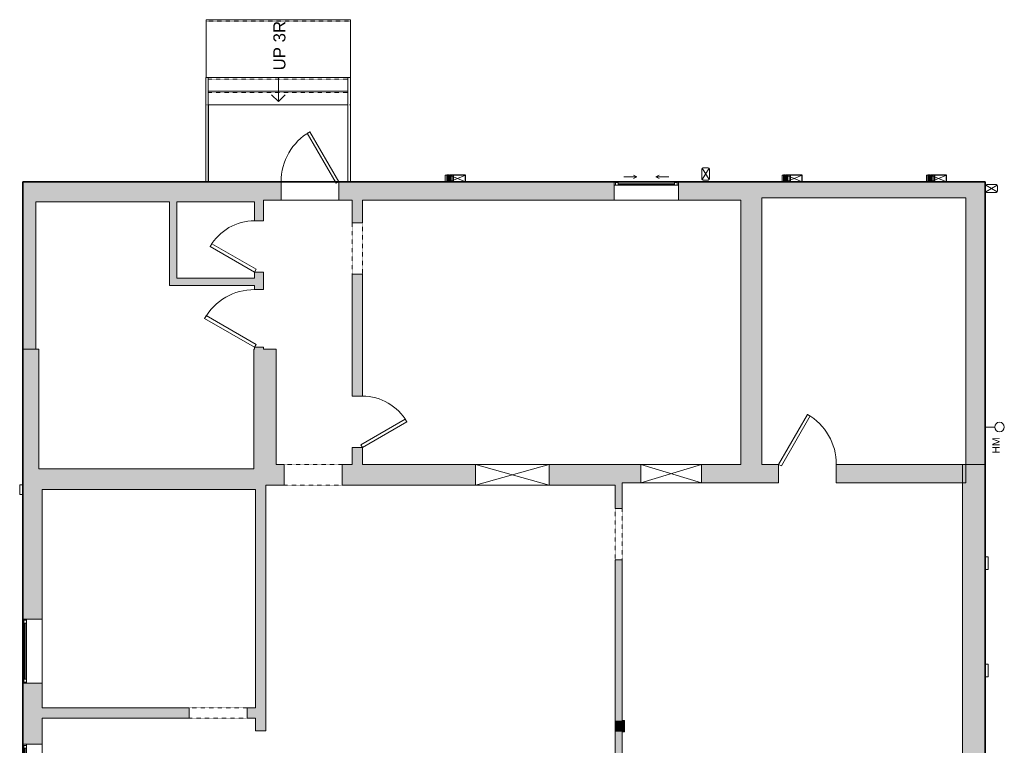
# Model space of a CAD drawing. Header units: inches. Extents: x 20 to 636, y -384 to 556.
# Tile 2 of 2: x 22 to 636, y 104 to 556. Entities that reach past the tile are written whole.
import ezdxf

# ---------------------------------------------------------------- set-up
doc = ezdxf.new("R2010")
doc.units = ezdxf.units.IN
doc.header["$MEASUREMENT"] = 0
doc.linetypes.add('Dash', pattern=[0.23622, 0.11811, -0.11811])
doc.linetypes.add('Overhead', pattern=[0.15625, 0.09375, -0.0625])
for name, color, linetype, lineweight in [('A-ANNO-NOTE', 131, 'Continuous', 9), ('A-AREA', 32, 'Dash', 9), ('A-DETL', 90, 'Continuous', 9), ('A-DETL-GENF', 92, 'Overhead', 9), ('A-DETL-MEDM', 90, 'Continuous', 9), ('A-DOOR', 31, 'Continuous', 9), ('A-EXTEERIOR SPACES', 90, 'Continuous', 9), ('A-FLOR', 192, 'Continuous', 9), ('A-FLOR-HRAL', 11, 'Continuous', 9), ('A-GENM', 13, 'Continuous', 9), ('A-GENM-HDLN', 13, 'Dash', 9), ('A-GLAZ', 151, 'Continuous', 9), ('A-WALL', 90, 'Continuous', 9), ('A-WALL-PATT', 111, 'Continuous', 9), ('G-ANNO-TEXT', 231, 'Continuous', 9), ('M-EQPM', 90, 'Continuous', 9), ('Q-SPCQ', 2, 'Continuous', 9), ('S-STRS', 90, 'Continuous', 9)]:
    doc.layers.add(name, color=color, linetype=linetype, lineweight=lineweight)
doc.styles.add('Arial', font='arial.ttf', dxfattribs={"height": 4.6875})
doc.styles.add('Arial_1', font='arial.ttf', dxfattribs={"height": 7.5})

# ---------------------------------------------------------------- blocks, each defined once
blk = doc.blocks.new('Wall Opening - Default 1-5566738-Main Floor')
at = {"layer": 'A-GENM'}
for p, q in [((23, 6.5), (-23, -6.5)), ((-23, 6.5), (23, -6.5))]:
    blk.add_line(p, q, dxfattribs=at)
at = {"layer": 'A-GENM-HDLN'}
for p, q in [((23, 6.5), (-23, 6.5)), ((-23, 6.5), (-23, -6.5)), ((23, -6.5), (23, 6.5)), ((-23, -6.5), (23, -6.5))]:
    blk.add_line(p, q, dxfattribs=at)
blk = doc.blocks.new('Wall Opening - Default 1-5566722-Main Floor')
at = {"layer": 'A-GENM'}
for p, q in [((19, 5.75), (-19, -5.75)), ((-19, 5.75), (19, -5.75))]:
    blk.add_line(p, q, dxfattribs=at)
at = {"layer": 'A-GENM-HDLN'}
for p, q in [((19, 5.75), (-19, 5.75)), ((-19, 5.75), (-19, -5.75)), ((19, -5.75), (19, 5.75)), ((-19, -5.75), (19, -5.75))]:
    blk.add_line(p, q, dxfattribs=at)
blk = doc.blocks.new('Plan-Double-Sliding - Default 1-5505461-Main Floor')
at = {"layer": 'A-GLAZ'}
for p, q in [((-6, 3.34375), (-14, 3.34375)), ((-6, 3.34375), (-8, 4.34375)), ((-6, 3.34375), (-8, 2.34375)), ((6, 3.34375), (8, 4.34375)), ((6, 3.34375), (8, 2.34375)), ((6, 3.34375), (14, 3.34375))]:
    blk.add_line(p, q, dxfattribs=at)
blk = doc.blocks.new('Planitar-Fixed - Default 1-5505504-Main Floor')
at = {"layer": 'A-GLAZ', "lineweight": 18}
for p, q in [((-20, 6.26), (-19.25, 6.26)), ((-19.25, 6.26), (-19.25, 4.03)), ((19.25, 6.26), (19.25, 4.03)), ((19.96, 6.26), (19.25, 6.26)), ((-19.25, 5.76), (-17.52, 5.76)), ((-19.25, 4.03), (-17.52, 4.03)), ((-17.52, 5.76), (-17.52, 4.03)), ((17.52, 5.76), (17.52, 4.03)), ((19.25, 5.76), (17.52, 5.76)), ((17.52, 4.03), (19.25, 4.03)), ((-20, -5.24), (-18.74, -5.24)), ((20, -5.24), (18.74, -5.24))]:
    blk.add_line(p, q, dxfattribs=at)
at = {"layer": 'A-GLAZ'}
for p, q in [((-20, 6.26), (20, 6.26)), ((-20, 6.26), (-20, 4.03)), ((20, 4.03), (20, 6.26)), ((20, 4.03), (-20, 4.03)), ((-20, 4.03), (-20, -5.24)), ((20, 4.03), (-20, 4.03)), ((-20, 4.03), (20, 4.03)), ((-20, 4.03), (-20, -5.24)), ((20, -5.24), (20, 4.03)), ((20, -5.24), (20, 4.03)), ((-20, -5.24), (20, -5.24)), ((20, -5.24), (-20, -5.24))]:
    blk.add_line(p, q, dxfattribs=at)
at = {"layer": 'A-GLAZ', "lineweight": 25}
blk.add_line((-17.52, 4.9), (17.52, 4.9), dxfattribs=at)
blk = doc.blocks.new('Planitar-Fixed - Default 1-5505658-Main Floor')
at = {"layer": 'A-GLAZ', "lineweight": 18}
for p, q in [((-20, 6.51), (-19.25, 6.51)), ((-19.25, 6.51), (-20, 6.51)), ((-19.25, 6.51), (-19.25, 4.28)), ((-19.25, 4.28), (-19.25, 6.51)), ((19.25, 6.51), (19.25, 4.28)), ((19.96, 6.51), (19.25, 6.51)), ((20, 6.51), (19.25, 6.51)), ((19.25, 6.51), (19.25, 4.28)), ((-19.25, 6.01), (-17.52, 6.01)), ((-17.52, 6.01), (-19.25, 6.01)), ((-19.25, 6.01), (-19.25, 4.28)), ((-19.25, 4.28), (-17.52, 4.28)), ((-17.52, 6.01), (-17.52, 4.28)), ((-17.52, 4.28), (-17.52, 6.01)), ((17.52, 6.01), (17.52, 4.28)), ((19.25, 6.01), (17.52, 6.01)), ((19.25, 6.01), (17.52, 6.01)), ((17.52, 6.01), (17.52, 4.28)), ((17.52, 4.28), (19.25, 4.28)), ((19.25, 4.28), (19.25, 6.01)), ((-20, -5.49), (-18.74, -5.49)), ((20, -5.49), (18.74, -5.49))]:
    blk.add_line(p, q, dxfattribs=at)
at = {"layer": 'A-GLAZ'}
for p, q in [((-19.25, 6.51), (19.25, 6.51)), ((20, 4.28), (-20, 4.28)), ((-20, 4.28), (-20, -5.49)), ((-17.52, 6.01), (17.52, 6.01)), ((20, -5.49), (20, 4.28)), ((-20, -5.49), (20, -5.49))]:
    blk.add_line(p, q, dxfattribs=at)
at = {"layer": 'A-GLAZ', "lineweight": 25}
blk.add_line((-17.52, 5.15), (17.52, 5.15), dxfattribs=at)
blk = doc.blocks.new('Planitar - Opening - 3_-0_ x 6_-8_-5505724-Main Floor')
at = {"layer": 'A-DETL-GENF'}
for p, q in [((17.68, 6.5), (-18.32, 6.5)), ((-18.32, -6.5), (17.68, -6.5))]:
    blk.add_line(p, q, dxfattribs=at)
at = {"layer": 'A-DETL-MEDM'}
for p, q in [((-18.32, 6.5), (-18.32, -6.5)), ((17.68, -6.5), (17.68, 6.5))]:
    blk.add_line(p, q, dxfattribs=at)
blk = doc.blocks.new('Planitar - Opening - 3_-0_ x 6_-8_-5505767-Main Floor')
at = {"layer": 'A-DETL-GENF'}
for p, q in [((17.68, 3.25), (-18.32, 3.25)), ((-18.32, -3.25), (17.68, -3.25))]:
    blk.add_line(p, q, dxfattribs=at)
at = {"layer": 'A-DETL-MEDM'}
for p, q in [((-18.32, 3.25), (-18.32, -3.25)), ((17.68, -3.25), (17.68, 3.25))]:
    blk.add_line(p, q, dxfattribs=at)
blk = doc.blocks.new('Planitar - Opening - 2_-8_ x 6_-8_-5505799-Main Floor')
at = {"layer": 'A-DETL-GENF'}
for p, q in [((15.68, 2.25), (-16.32, 2.25)), ((-16.32, -2.25), (15.68, -2.25))]:
    blk.add_line(p, q, dxfattribs=at)
at = {"layer": 'A-DETL-MEDM'}
for p, q in [((-16.32, 2.25), (-16.32, -2.25)), ((15.68, -2.25), (15.68, 2.25))]:
    blk.add_line(p, q, dxfattribs=at)
blk = doc.blocks.new('Planitar - Single Door - 3_-0 x 6_-8_-5510642-Main Floor')
at = {"layer": 'A-DOOR'}
for p, q in [((-1.73, 35.93), (0, 36.93)), ((18, 5.75), (0, 36.93)), ((16.27, 4.75), (-1.73, 35.93)), ((16.27, 4.75), (18, 5.75))]:
    blk.add_line(p, q, dxfattribs=at)
blk.add_arc((18, 5.75), 36, 120, 180, dxfattribs=at)
blk = doc.blocks.new('Top Rail Type - Top Rail_Internal_-5510999-Main Floor')
at = {"layer": 'A-FLOR-HRAL'}
for p, q in [((138.04, 520.5), (138.04, 503.25)), ((139.62, 503.25), (139.62, 520.5)), ((138.04, 503.25), (138.04, 455.5)), ((139.62, 455.5), (139.62, 503.25))]:
    blk.add_line(p, q, dxfattribs=at)
at = {"layer": 'A-FLOR-HRAL', "flags": 128}
blk.add_lwpolyline([(138.76, 520.5), (138.83, 520.5), (138.91, 520.5)], dxfattribs=at)
at = {"layer": 'A-FLOR-HRAL'}
blk.add_open_spline([(138.74, 503.5), (138.77, 503.5), (138.83, 503.5), (138.89, 503.5), (138.92, 503.5)], degree=3, dxfattribs=at)
blk = doc.blocks.new('Top Rail Type - Top Rail_Internal_-V4-Main Floor')
at = {"layer": 'A-FLOR-HRAL'}
for p, q in [((139.62, 520.5), (138.04, 520.5)), ((138.04, 520.5), (138.04, 503.5)), ((139.62, 520.5), (139.62, 503.5)), ((138.04, 503.5), (138.04, 455.5)), ((139.62, 503.5), (139.62, 455.5))]:
    blk.add_line(p, q, dxfattribs=at)
blk = doc.blocks.new('Top Rail Type - Top Rail_Internal_-5511134-Main Floor')
at = {"layer": 'A-FLOR-HRAL'}
for p, q in [((226.71, 520.5), (226.71, 503.25)), ((228.29, 503.25), (228.29, 520.5)), ((226.71, 503.25), (226.71, 455.5)), ((228.29, 455.5), (228.29, 503.25))]:
    blk.add_line(p, q, dxfattribs=at)
at = {"layer": 'A-FLOR-HRAL', "flags": 128}
blk.add_lwpolyline([(227.42, 520.5), (227.5, 520.5), (227.58, 520.5)], dxfattribs=at)
at = {"layer": 'A-FLOR-HRAL'}
blk.add_open_spline([(227.41, 503.5), (227.44, 503.5), (227.5, 503.5), (227.56, 503.5), (227.59, 503.5)], degree=3, dxfattribs=at)
blk = doc.blocks.new('Top Rail Type - Top Rail_Internal_-V5-Main Floor')
at = {"layer": 'A-FLOR-HRAL'}
for p, q in [((228.29, 520.5), (226.71, 520.5)), ((226.71, 520.5), (226.71, 503.5)), ((228.29, 520.5), (228.29, 503.5)), ((226.71, 503.5), (226.71, 455.5)), ((228.29, 503.5), (228.29, 455.5))]:
    blk.add_line(p, q, dxfattribs=at)
blk = doc.blocks.new('Planitar - Single Door - 2_8-5512151-Main Floor')
at = {"layer": 'A-DOOR'}
for p, q in [((14.27, -1.75), (-1.73, -29.46)), ((16, -2.75), (0, -30.46)), ((14.27, -1.75), (16, -2.75)), ((-1.73, -29.46), (0, -30.46))]:
    blk.add_line(p, q, dxfattribs=at)
blk.add_arc((16, -2.75), 32, 180, 240, dxfattribs=at)
blk = doc.blocks.new('Planitar - Single Door - 2_8-5512180-Main Floor')
at = {"layer": 'A-DOOR'}
for p, q in [((-1.73, 29.96), (0, 30.96)), ((16, 3.25), (0, 30.96)), ((14.27, 2.25), (-1.73, 29.96)), ((14.27, 2.25), (16, 3.25))]:
    blk.add_line(p, q, dxfattribs=at)
blk.add_arc((16, 3.25), 32, 120, 180, dxfattribs=at)
blk = doc.blocks.new('Planitar - Single Door - 3_-0 x 6_-8_-5512519-Main Floor')
at = {"layer": 'A-DOOR'}
for p, q in [((16.27, -4.75), (-1.73, -35.93)), ((18, -5.75), (0, -36.93)), ((16.27, -4.75), (18, -5.75)), ((-1.73, -35.93), (0, -36.93))]:
    blk.add_line(p, q, dxfattribs=at)
blk.add_arc((18, -5.75), 36, 180, 240, dxfattribs=at)
blk = doc.blocks.new('Planitar - Single Door - 3_-0 x 6_-8_-5512518-Main Floor')
at = {"layer": 'A-DOOR'}
for p, q in [((16.27, -1.75), (-1.73, -32.93)), ((18, -2.75), (0, -33.93)), ((16.27, -1.75), (18, -2.75)), ((-1.73, -32.93), (0, -33.93))]:
    blk.add_line(p, q, dxfattribs=at)
blk.add_arc((18, -2.75), 36, 180, 240, dxfattribs=at)
blk = doc.blocks.new('Hydro Meter - Default 1-3380297-Main Floor')
at = {"layer": 'M-EQPM'}
blk.add_line((0, 0), (0, 6), dxfattribs=at)
blk.add_circle((0, 9), 3, dxfattribs=at)
blk = doc.blocks.new('Downspout - Downspout_4650-5603892-Main Floor')
at = {"layer": 'Q-SPCQ'}
for p, q in [((-1.5, 0), (1.5, 0)), ((-2.4, -6.75), (-2.4, -0.9)), ((-2.14, -0.26), (2.14, -7.39)), ((-2.14, -7.39), (2.14, -0.26)), ((2.4, -0.9), (2.4, -6.75)), ((-1.5, -7.65), (1.5, -7.65))]:
    blk.add_line(p, q, dxfattribs=at)
for centre, start, end in [((1.5, -0.9), 360, 90), ((-1.5, -0.9), 90, 180), ((-1.5, -6.75), 180, 270), ((1.5, -6.75), 270, 0)]:
    blk.add_arc(centre, 0.9, start, end, dxfattribs=at)
blk = doc.blocks.new('Downspout - Downspout_4650-5603893-Main Floor')
at = {"layer": 'Q-SPCQ'}
for p, q in [((-1.5, 0), (1.5, 0)), ((-2.4, -6.75), (-2.4, -0.9)), ((-2.14, -0.26), (2.14, -7.39)), ((-2.14, -7.39), (2.14, -0.26)), ((2.4, -0.9), (2.4, -6.75)), ((-1.5, -7.65), (1.5, -7.65))]:
    blk.add_line(p, q, dxfattribs=at)
for centre, start, end in [((1.5, -0.9), 360, 90), ((-1.5, -0.9), 90, 180), ((-1.5, -6.75), 180, 270), ((1.5, -6.75), 270, 0)]:
    blk.add_arc(centre, 0.9, start, end, dxfattribs=at)
blk = doc.blocks.new('Wall  Protrusion - Wall  Protrusion-4332175-Main Floor')
at = {"layer": 'A-GENM'}
for p, q in [((626, 221.68), (624, 221.68)), ((626, 221.68), (626, 213.68)), ((624, 213.68), (626, 213.68))]:
    blk.add_line(p, q, dxfattribs=at)
blk = doc.blocks.new('Signage - Signage-5643857-Main Floor')
at = {"layer": 'A-GENM'}
for p, q in [((287.41, 459.5), (288.36, 459.5)), ((287.41, 455.5), (287.41, 459.5)), ((288.89, 459.5), (288.99, 459.5)), ((289.52, 459.5), (290, 459.5)), ((300, 459.5), (290, 455.5)), ((290, 459.5), (300, 455.5))]:
    blk.add_line(p, q, dxfattribs=at)
at = {"layer": 'A-GENM', "lineweight": 25}
for p, q in [((288.89, 459.5), (288.36, 459.5)), ((288.36, 459.5), (288.36, 455.5)), ((288.36, 455.5), (288.89, 455.5)), ((288.89, 455.5), (288.89, 459.5)), ((289.52, 459.5), (288.99, 459.5)), ((288.99, 459.5), (288.99, 455.5)), ((288.99, 455.5), (289.52, 455.5)), ((289.52, 455.5), (289.52, 459.5)), ((300, 459.5), (290, 459.5)), ((290, 459.5), (290, 455.5)), ((290, 455.5), (300, 455.5)), ((290.96, 459.5), (290.43, 459.5)), ((290.43, 459.5), (290.43, 455.5)), ((290.43, 455.5), (290.96, 455.5)), ((290.96, 455.5), (290.96, 459.5)), ((292.59, 459.5), (292.15, 459.5)), ((292.15, 459.5), (292.15, 455.5)), ((292.15, 455.5), (292.59, 455.5)), ((292.59, 455.5), (292.59, 459.5)), ((300, 455.5), (300, 459.5))]:
    blk.add_line(p, q, dxfattribs=at)
blk = doc.blocks.new('Wall  Protrusion - Wall  Protrusion-5573767-Main Floor')
at = {"layer": 'A-GENM'}
for p, q in [((21.99, 260.5), (21.99, 266.5)), ((23.99, 266.5), (21.99, 266.5)), ((21.99, 260.5), (23.99, 260.5))]:
    blk.add_line(p, q, dxfattribs=at)
blk = doc.blocks.new('Planitar - Opening - 2_-8_ x 6_-8_-5605928-Main Floor')
at = {"layer": 'A-DETL-GENF'}
for p, q in [((15.68, 3.25), (-16.32, 3.25)), ((-16.32, -3.25), (15.68, -3.25))]:
    blk.add_line(p, q, dxfattribs=at)
at = {"layer": 'A-DETL-MEDM'}
for p, q in [((-16.32, 3.25), (-16.32, -3.25)), ((15.68, -3.25), (15.68, 3.25))]:
    blk.add_line(p, q, dxfattribs=at)

msp = doc.modelspace()

# ---------------------------------------------------------------- hatches: boundary and pattern name
at = {"layer": 'A-WALL-PATT'}
for points in [[(23.99, 351), (31.99, 351), (31.99, 455.5), (23.99, 455.5), (23.99, 363.84)], [(168.5, 443), (174, 443), (174, 455.5), (31.99, 455.5), (31.99, 443), (150.77, 443)], [(624, 445.5), (624, 455.5), (478.25, 455.5), (478.25, 445.5), (612, 445.5)], [(120, 390.87), (120, 443), (115.5, 443), (115.5, 390.87)], [(484.75, 279.25), (484.75, 445.5), (478.25, 445.5), (478.25, 444), (471.75, 444), (471.75, 279.25)], [(612, 279.18), (624, 279.18), (624, 445.5), (612, 445.5), (612, 363.84)], [(168.5, 390.87), (168.5, 395.37), (120, 395.37), (120, 390.87), (150.77, 390.87)], [(33.99, 270), (33.99, 351), (23.99, 351), (23.99, 270)], [(175.5, 276.5), (175.5, 279.25), (182, 279.25), (182, 351), (168, 351), (168, 276.5), (169, 276.5)], [(169, 263.5), (169, 276.5), (33.99, 276.5), (33.99, 270), (35.99, 270), (35.99, 263.5), (150.77, 263.5)], [(175.5, 113), (175.5, 276.5), (169, 276.5), (169, 113)], [(624, -33.57), (624, 279.18), (610, 279.18), (610, -33.57), (614.75, -33.57)], [(397.75, 112.5), (399.25, 112.5), (399.25, 119.5), (393.25, 119.5), (393.25, 112.5)], [(397.75, -37.07), (397.75, 112.5), (393.25, 112.5), (393.25, -37.07)]]:
    msp.add_hatch(color=9, dxfattribs=at).paths.add_polyline_path(points, flags=0)
h = msp.add_hatch(color=9, dxfattribs=at)
h.paths.add_polyline_path([(471.75, 444), (478.25, 444), (478.25, 455.5), (432.75, 455.5), (432.75, 444)], flags=0)
h.paths.add_polyline_path([(392.75, 444), (392.75, 455.5), (221, 455.5), (221, 444), (323.19, 444)], flags=0)
h.paths.add_polyline_path([(185, 444), (185, 455.5), (174, 455.5), (174, 444)], flags=0)
h = msp.add_hatch(color=9, dxfattribs=at)
h.paths.add_polyline_path([(168.5, 351), (174, 351), (174, 352.25), (168.5, 352.25)], flags=0)
h.paths.add_polyline_path([(174, 388.25), (174, 399.12), (168.5, 399.12), (168.5, 388.25)], flags=0)
h.paths.add_polyline_path([(168.5, 431.12), (174, 431.12), (174, 443), (168.5, 443), (168.5, 431.9)], flags=0)
h = msp.add_hatch(color=9, dxfattribs=at)
h.paths.add_polyline_path([(235.75, 279.25), (235.75, 289.75), (229.25, 289.75), (229.25, 279.25)], flags=0)
h.paths.add_polyline_path([(235.75, 321.75), (235.75, 397.75), (229.25, 397.75), (229.25, 321.75)], flags=0)
h.paths.add_polyline_path([(229.25, 429.75), (235.75, 429.75), (235.75, 444), (229.25, 444), (229.25, 431.9)], flags=0)
h = msp.add_hatch(color=9, dxfattribs=at)
h.paths.add_polyline_path([(393.25, 266.25), (393.25, 279.25), (352.25, 279.25), (352.25, 266.25)], flags=0)
h.paths.add_polyline_path([(306.25, 266.25), (306.25, 279.25), (223, 279.25), (223, 266.25)], flags=0)
h.paths.add_polyline_path([(187, 266.25), (187, 279.25), (175.5, 279.25), (175.5, 266.25)], flags=0)
h = msp.add_hatch(color=9, dxfattribs=at)
h.paths.add_polyline_path([(397.75, 119.5), (397.75, 219.75), (393.25, 219.75), (393.25, 119.5)], flags=0)
h.paths.add_polyline_path([(397.75, 251.75), (397.75, 279.25), (393.25, 279.25), (393.25, 251.75)], flags=0)
h = msp.add_hatch(color=9, dxfattribs=at)
h.paths.add_polyline_path([(612, 267.75), (612, 279.25), (531.25, 279.25), (531.25, 267.75)], flags=0)
h.paths.add_polyline_path([(495.25, 267.75), (495.25, 279.25), (447.25, 279.25), (447.25, 267.75)], flags=0)
h.paths.add_polyline_path([(409.25, 267.75), (409.25, 279.25), (397.75, 279.25), (397.75, 267.75)], flags=0)
h = msp.add_hatch(color=9, dxfattribs=at)
h.paths.add_polyline_path([(34.99, -37.07), (35.99, -37.07), (35.99, -14.57), (23.99, -14.57), (23.99, -37.07), (26.22, -37.07)], flags=0)
h.paths.add_polyline_path([(35.99, 25.43), (35.99, 64.75), (23.99, 64.75), (23.99, 25.43), (26.22, 25.43)], flags=0)
h.paths.add_polyline_path([(35.99, 104.75), (35.99, 142.75), (23.99, 142.75), (23.99, 104.75), (26.22, 104.75)], flags=0)
h.paths.add_polyline_path([(26.22, 182.75), (35.99, 182.75), (35.99, 270), (23.99, 270), (23.99, 182.75)], flags=0)
h = msp.add_hatch(color=9, dxfattribs=at)
h.paths.add_polyline_path([(169, 121), (169, 127.5), (163.75, 127.5), (163.75, 121)], flags=0)
h.paths.add_polyline_path([(127.75, 121), (127.75, 127.5), (35.99, 127.5), (35.99, 121)], flags=0)

# ---------------------------------------------------------------- linework, layer by layer
at = {"layer": 'A-AREA'}
msp.add_line((139.82, 520.5), (226.52, 520.5), dxfattribs=at)
at = {"layer": 'A-DETL'}
for p, q in [((183.34, 520.5), (183.34, 505.5)), ((183.34, 505.5), (179.09, 509.74)), ((183.34, 505.5), (187.58, 509.74))]:
    msp.add_line(p, q, dxfattribs=at)
at = {"layer": 'A-DETL', "lineweight": 35}
for p, q in [((23.99, 455.5), (23.99, -37.07)), ((624, 455.5), (23.99, 455.5)), ((624, -33.5), (624, 455.5))]:
    msp.add_line(p, q, dxfattribs=at)
at = {"layer": 'A-EXTEERIOR SPACES'}
for p, q in [((139.82, 503.5), (226.52, 503.5)), ((139.82, 455.5), (139.82, 503.5)), ((226.52, 503.5), (226.52, 455.5)), ((226.52, 455.5), (139.82, 455.5))]:
    msp.add_line(p, q, dxfattribs=at)
at = {"layer": 'A-FLOR'}
for p, q in [((226.71, 503.5), (139.62, 503.5)), ((228.34, 455.5), (228.34, 503.5)), ((185, 455.5), (221, 455.5)), ((221, 444), (185, 444))]:
    msp.add_line(p, q, dxfattribs=at)
at = {"layer": 'A-WALL'}
for p, q in [((23.99, 455.5), (23.99, 182.75)), ((185, 455.5), (23.99, 455.5)), ((185, 444), (185, 455.5)), ((392.75, 455.5), (221, 455.5)), ((221, 455.5), (221, 444)), ((624, 455.5), (432.75, 455.5)), ((624, -33.57), (624, 455.5)), ((31.99, 443), (115.5, 443)), ((31.99, 351), (31.99, 443)), ((115.5, 443), (115.5, 390.87)), ((120, 443), (168.5, 443)), ((120, 395.37), (120, 443)), ((168.5, 443), (168.5, 431.12)), ((174, 444), (185, 444)), ((174, 431.12), (174, 444)), ((221, 444), (229.25, 444)), ((229.25, 444), (229.25, 429.75)), ((235.75, 444), (392.75, 444)), ((235.75, 429.75), (235.75, 444)), ((432.75, 444), (471.75, 444)), ((471.75, 444), (471.75, 279.25)), ((484.75, 445.5), (612, 445.5)), ((484.75, 279.25), (484.75, 445.5)), ((612, 267.75), (612, 445.5)), ((168.5, 431.12), (174, 431.12)), ((174, 399.12), (168.5, 399.12)), ((168.5, 399.12), (168.5, 395.37)), ((174, 388.25), (174, 399.12)), ((168.5, 395.37), (120, 395.37)), ((229.25, 397.75), (229.25, 321.75)), ((235.75, 321.75), (235.75, 397.75)), ((115.5, 390.87), (168.5, 390.87)), ((168.5, 390.87), (168.5, 388.25)), ((168.5, 388.25), (174, 388.25)), ((23.99, 351), (33.99, 351)), ((33.99, 276.5), (33.99, 351)), ((168, 351), (168, 276.5)), ((168.5, 351), (168, 351)), ((174, 352.25), (168.5, 352.25)), ((168.5, 352.25), (168.5, 351)), ((174, 351), (174, 352.25)), ((182, 351), (174, 351)), ((182, 279.25), (182, 351)), ((229.25, 321.75), (235.75, 321.75)), ((235.75, 289.75), (229.25, 289.75)), ((229.25, 289.75), (229.25, 279.25)), ((235.75, 279.25), (235.75, 289.75)), ((168, 276.5), (33.99, 276.5)), ((187, 279.25), (182, 279.25)), ((229.25, 279.25), (223, 279.25)), ((471.75, 279.25), (235.75, 279.25)), ((306.25, 266.25), (306.25, 279.25)), ((352.25, 279.25), (352.25, 266.25)), ((409.25, 267.75), (409.25, 279.25)), ((447.25, 279.25), (447.25, 267.75)), ((495.25, 279.25), (484.75, 279.25)), ((495.25, 267.75), (495.25, 279.25)), ((612, 279.25), (531.25, 279.25)), ((531.25, 279.25), (531.25, 267.75)), ((610, 279.18), (610, 77.43)), ((624, 279.18), (610, 279.18)), ((175.5, 113), (175.5, 266.25)), ((175.5, 266.25), (187, 266.25)), ((223, 266.25), (393.25, 266.25)), ((393.25, 266.25), (393.25, 251.75)), ((495.25, 267.75), (397.75, 267.75)), ((397.75, 251.75), (397.75, 267.75)), ((531.25, 267.75), (612, 267.75)), ((35.99, 182.75), (35.99, 263.5)), ((35.99, 263.5), (169, 263.5)), ((169, 263.5), (169, 127.5)), ((393.25, 219.75), (393.25, -37.07)), ((397.75, 119.5), (397.75, 219.75)), ((23.99, 182.75), (26.22, 182.75)), ((26.22, 142.75), (23.99, 142.75)), ((23.99, 142.75), (23.99, 104.75)), ((35.99, 127.5), (35.99, 142.75)), ((127.75, 127.5), (35.99, 127.5)), ((169, 127.5), (163.75, 127.5)), ((35.99, 104.75), (35.99, 121)), ((35.99, 121), (127.75, 121)), ((163.75, 121), (169, 121)), ((169, 121), (169, 113)), ((399.25, 119.5), (397.75, 119.5)), ((399.25, 112.5), (399.25, 119.5)), ((169, 113), (175.5, 113)), ((397.75, -37.07), (397.75, 112.5)), ((397.75, 112.5), (399.25, 112.5)), ((23.99, 104.75), (26.22, 104.75))]:
    msp.add_line(p, q, dxfattribs=at)
at = {"layer": 'S-STRS'}
for p, q in [((228.34, 556.5), (138.34, 556.5)), ((138.34, 556.5), (138.34, 520.5)), ((228.34, 556.5), (228.34, 520.5)), ((226.71, 520.5), (139.62, 520.5)), ((228.34, 520.5), (228.34, 512)), ((226.71, 512), (139.62, 512)), ((228.34, 512), (228.34, 503.5)), ((226.71, 503.5), (139.62, 503.5))]:
    msp.add_line(p, q, dxfattribs=at)
at = {"layer": 'S-STRS', "linetype": 'Overhead'}
for p, q in [((228.34, 555.52), (138.34, 555.52)), ((226.71, 519.52), (139.62, 519.52)), ((226.71, 511.02), (139.62, 511.02))]:
    msp.add_line(p, q, dxfattribs=at)

# ---------------------------------------------------------------- block references
at = {"layer": 'A-DOOR'}
for name, p in [('Planitar - Single Door - 3_-0 x 6_-8_-5510642-Main Floor', (203, 449.75)), ('Planitar - Opening - 3_-0_ x 6_-8_-5505724-Main Floor', (205.32, 272.75)), ('Planitar - Opening - 3_-0_ x 6_-8_-5505767-Main Floor', (146.07, 124.25))]:
    msp.add_blockref(name, p, dxfattribs=at)
for name, p, rotation in [('Planitar - Single Door - 2_8-5512151-Main Floor', (171.25, 415.12), 269.9999999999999), ('Planitar - Opening - 2_-8_ x 6_-8_-5605928-Main Floor', (232.5, 414.07), 89.99999999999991), ('Planitar - Single Door - 3_-0 x 6_-8_-5512518-Main Floor', (171.25, 370.25), 269.9999999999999), ('Planitar - Single Door - 2_8-5512180-Main Floor', (232.5, 305.75), 269.9999999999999), ('Planitar - Single Door - 3_-0 x 6_-8_-5512519-Main Floor', (513.25, 273.5), 180), ('Planitar - Opening - 2_-8_ x 6_-8_-5505799-Main Floor', (395.5, 235.43), 269.9999999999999)]:
    msp.add_blockref(name, p, dxfattribs=dict(at, rotation=rotation))
at = {"layer": 'A-FLOR-HRAL'}
for name in ['Top Rail Type - Top Rail_Internal_-5510999-Main Floor', 'Top Rail Type - Top Rail_Internal_-V4-Main Floor', 'Top Rail Type - Top Rail_Internal_-5511134-Main Floor', 'Top Rail Type - Top Rail_Internal_-V5-Main Floor']:
    msp.add_blockref(name, (0, 0), dxfattribs=at)
at = {"layer": 'A-GENM'}
for name, p in [('Signage - Signage-5643857-Main Floor', (0, 0)), ('Signage - Signage-5643857-Main Floor', (210, 0)), ('Signage - Signage-5643857-Main Floor', (300, 0)), ('Wall Opening - Default 1-5566738-Main Floor', (329.25, 272.75)), ('Wall Opening - Default 1-5566722-Main Floor', (428.25, 273.5)), ('Wall  Protrusion - Wall  Protrusion-5573767-Main Floor', (0, 0)), ('Wall  Protrusion - Wall  Protrusion-4332175-Main Floor', (0, 0)), ('Wall  Protrusion - Wall  Protrusion-4332175-Main Floor', (0, -67))]:
    msp.add_blockref(name, p, dxfattribs=at)
at = {"layer": 'A-GLAZ'}
for name, p in [('Planitar-Fixed - Default 1-5505504-Main Floor', (412.75, 449.24)), ('Plan-Double-Sliding - Default 1-5505461-Main Floor', (412.75, 455.16))]:
    msp.add_blockref(name, p, dxfattribs=at)
at = {"layer": 'A-GLAZ', "rotation": 89.99999999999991}
for p in [(30.5, 162.75), (30.5, 84.75)]:
    msp.add_blockref('Planitar-Fixed - Default 1-5505658-Main Floor', p, dxfattribs=at)
at = {"layer": 'M-EQPM', "rotation": 269.9999999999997}
msp.add_blockref('Hydro Meter - Default 1-3380297-Main Floor', (624, 302.5), dxfattribs=at)
at = {"layer": 'Q-SPCQ'}
for name, p, rotation in [('Downspout - Downspout_4650-5603892-Main Floor', (449.75, 456.5), 180), ('Downspout - Downspout_4650-5603893-Main Floor', (624.12, 451.25), 89.9999999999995)]:
    msp.add_blockref(name, p, dxfattribs=dict(at, rotation=rotation))

# ---------------------------------------------------------------- texts
at = {"layer": 'A-ANNO-NOTE', "insert": (628.49, 285.92), "char_height": 4.687, "width": 11.7413, "attachment_point": 1, "rotation": 90, "style": 'Arial'}
msp.add_mtext('HM', dxfattribs=at)
at = {"layer": 'G-ANNO-TEXT', "color": 7, "insert": (180.2, 524.89), "char_height": 7.5, "width": 38.6325, "attachment_point": 1, "rotation": 90, "style": 'Arial_1'}
msp.add_mtext('UP 3R', dxfattribs=at)

doc.saveas('drawing.dxf')
